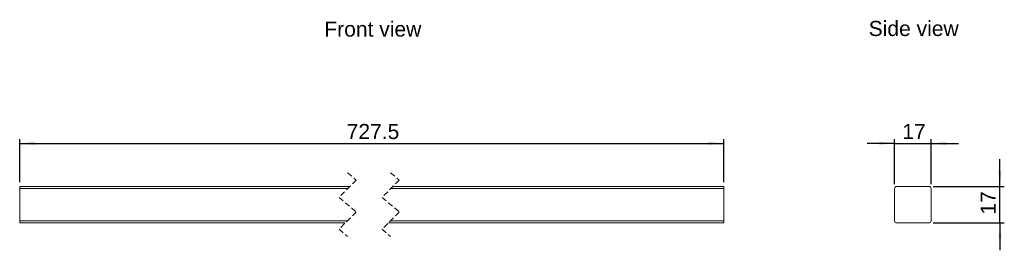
# Model space of a CAD drawing. Header units: millimetres. Extents: x 27 to 256, y 108 to 161.
import ezdxf

# ---------------------------------------------------------------- set-up
doc = ezdxf.new("R2010")
doc.units = ezdxf.units.MM
doc.linetypes.add('HIDDEN', pattern=[1.905, 1.27, -0.635])
doc.layers.add('FORMAT', color=7, linetype='Continuous')
doc.styles.get("Standard").update_dxf_attribs({"font": 'arial.ttf'})

msp = doc.modelspace()

# ---------------------------------------------------------------- linework, layer by layer
at = {"color": 7, "linetype": 'HIDDEN', "lineweight": 18}
for p, q in [((104.94, 123.97), (100.94, 119.97)), ((102.94, 125.69), (104.94, 123.97)), ((114.94, 123.97), (110.94, 119.97)), ((112.94, 125.69), (114.94, 123.97)), ((100.94, 119.97), (104.94, 116.55)), ((110.94, 119.97), (114.94, 116.55)), ((104.94, 116.55), (100.94, 112.55)), ((114.94, 116.55), (110.94, 112.55)), ((100.94, 112.55), (102.94, 110.84)), ((110.94, 112.55), (112.94, 110.84))]:
    msp.add_line(p, q, dxfattribs=at)
at = {"color": 7, "linetype": 'Continuous', "lineweight": 18}
for p, q in [((26.73, 122.51), (103.48, 122.51)), ((26.73, 122.01), (26.73, 122.51)), ((102.98, 122.01), (26.73, 122.01)), ((26.73, 114.51), (26.73, 122.01)), ((190.34, 122.01), (112.98, 122.01)), ((113.48, 122.51), (190.34, 122.51)), ((190.34, 122.51), (190.34, 122.01)), ((190.34, 114.51), (190.34, 122.01)), ((230.05, 122.01), (230.05, 114.51)), ((238.05, 122.51), (230.55, 122.51)), ((238.55, 114.51), (238.55, 122.01)), ((26.73, 114.51), (102.9, 114.51)), ((26.73, 114.01), (26.73, 114.51)), ((112.9, 114.51), (190.34, 114.51)), ((190.34, 114.51), (190.34, 114.01)), ((102.4, 114.01), (26.73, 114.01)), ((190.34, 114.01), (112.4, 114.01)), ((230.55, 114.01), (238.05, 114.01))]:
    msp.add_line(p, q, dxfattribs=at)
for centre, start, end in [((230.55, 122.01), 90, 180), ((238.05, 122.01), 0, 90), ((230.55, 114.51), 180, 270), ((238.05, 114.51), 270, 0)]:
    msp.add_arc(centre, 0.5, start, end, dxfattribs=at)
at = {"layer": 'FORMAT', "color": 7}
for p, q in [((26.73, 123.51), (26.73, 133.51)), ((190.34, 123.51), (190.34, 133.51)), ((230.05, 123.01), (230.05, 133.51)), ((238.55, 123.01), (238.55, 133.51)), ((26.73, 132.51), (190.34, 132.51)), ((230.05, 132.51), (223.7, 132.51)), ((230.05, 132.51), (238.55, 132.51)), ((238.55, 132.51), (244.9, 132.51)), ((254.55, 122.51), (254.55, 128.86)), ((239.05, 122.51), (255.55, 122.51)), ((254.55, 114.01), (254.55, 122.51)), ((239.05, 114.01), (255.55, 114.01)), ((254.55, 114.01), (254.55, 107.66))]:
    msp.add_line(p, q, dxfattribs=at)
for points in [[(26.73, 132.51), (30.28, 132.13), (30.28, 132.89)], [(190.34, 132.51), (186.79, 132.89), (186.79, 132.13)], [(230.05, 132.51), (226.5, 132.89), (226.5, 132.13)], [(238.55, 132.51), (242.11, 132.13), (242.11, 132.89)], [(254.55, 122.51), (254.93, 126.07), (254.17, 126.07)], [(254.55, 114.01), (254.17, 110.45), (254.93, 110.45)]]:
    msp.add_solid(points, dxfattribs=at)

# ---------------------------------------------------------------- texts
at = {"layer": 'FORMAT', "color": 7, "linetype": 'Continuous'}
for s, p in [('Front view', (97.52, 157.33)), ('Side view', (224.03, 157.46))]:
    msp.add_text(s, height=3.5, dxfattribs=at).set_placement(p)
at = {"layer": 'FORMAT', "color": 7, "char_height": 3.5, "attachment_point": 1}
for s, insert in [('727.5', (102.72, 137.02)), ('17', (231.85, 137.02))]:
    msp.add_mtext(s, dxfattribs=dict(at, insert=insert))
at = {"layer": 'FORMAT', "color": 7, "insert": (250.04, 115.96), "char_height": 3.5, "attachment_point": 1, "rotation": 90}
msp.add_mtext('17', dxfattribs=at)

doc.saveas('drawing.dxf')
